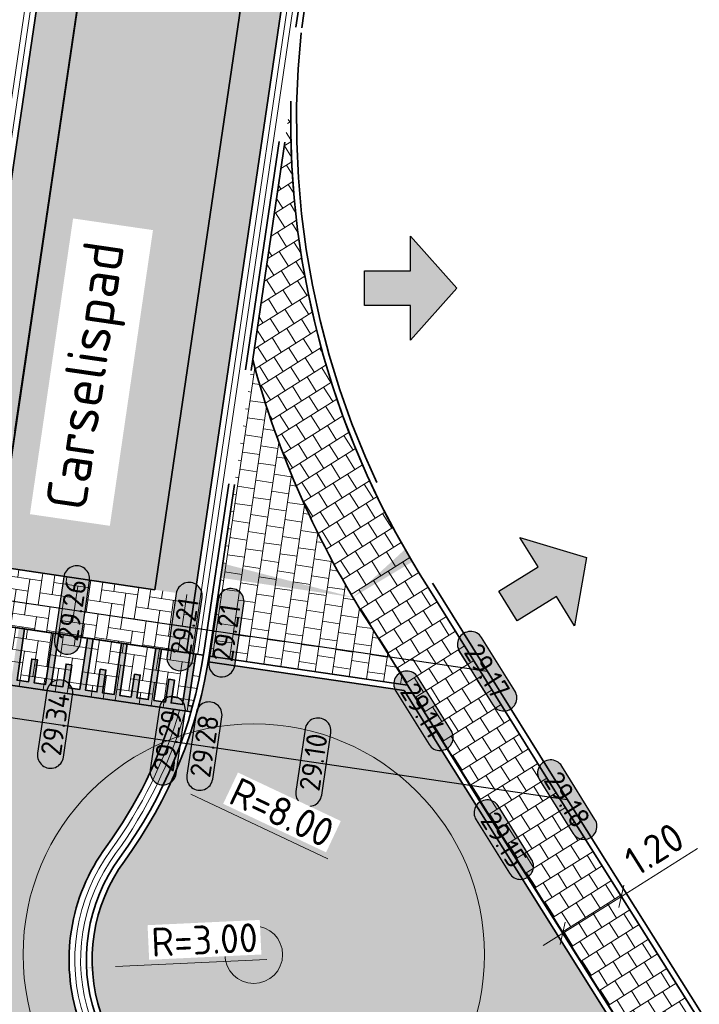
# Model space of a CAD drawing. Header units: metres. Extents: x 199937 to 201628, y 374508 to 375260.
# Tile 124 of 183: x 201260 to 201272, y 374922 to 374939. Entities that reach past the tile are written whole.
import ezdxf
from ezdxf.enums import TextEntityAlignment as Align

# ---------------------------------------------------------------- set-up
doc = ezdxf.new("R2010")
doc.units = ezdxf.units.M
doc.set_wipeout_variables(frame=1)
doc.linetypes.add('VH-OPSLUITBAND_100X200', pattern=[16, 8, -2, 4, -2])
doc.layers.add('000___INRIT-PIJL', color=252, linetype='Continuous')
for name, color, linetype, lineweight in [('B-ME-VH-KANTVERHARDING-G', 1, 'Continuous', 18), ('N-WE-GR-BEPLANTING_CULTUUR-A', 92, 'Continuous', 0), ('N-WE-OG-HOOGTELIJN-G', 7, 'Continuous', 25), ('N-WE-VH-DREMPEL-G', 30, 'Continuous', 35), ('N-WE-VH-DWARSHELLING-S', 7, 'Continuous', 25), ('N-WE-VH-GOOT-G', 170, 'Continuous', 35), ('N-WE-VH-KANTOPSLUITING_OPSLUITBAND_100X200-G', 150, 'VH-OPSLUITBAND_100X200', 35), ('N-WE-VH-KANTVERHARDING_STREKLAAG-G', 60, 'Continuous', 18), ('N-WE-VH-VERHARDING_BETONSTRAATSTEEN-G', 252, 'Continuous', 35), ('N-WE-VH-VERHARDING_TEGEL-A', 252, 'Continuous', 18), ('N-WE-VH-VERHARDING_TEGEL-G', 252, 'Continuous', 35), ('N-WE-VW-MARKERING-G', 7, 'Continuous', 35), ('N-WE-VW-MARKERING-V', 7, 'Continuous', 18), ('X-XX-AL-HOOGTELABEL-S', 7, 'Continuous', 25), ('X-XX-AL-M', 7, 'Continuous', 18), ('X-XX-AL-M-200', 7, 'Continuous', 18), ('X-XX-AL-T35', 50, 'Continuous', 35)]:
    doc.layers.add(name, color=color, linetype=linetype, lineweight=lineweight)
for name, color, linetype, lineweight, true_color in [('N-WE-GR-BOOM-S', 3, 'Continuous', 25, 0x00ff00), ('N-WE-VH-VERHARDING_BETONSTRAATSTEEN_HEIDE-A', 7, 'Continuous', 0, 0x986657), ('N-WE-VH-VERHARDING_BETONSTRAATSTEEN_ROOD-A', 7, 'Continuous', 0, 0xa92c0a)]:
    doc.layers.add(name, color=color, linetype=linetype, lineweight=lineweight, true_color=true_color)
doc.styles.add('NLCS-ISO-ANNOTATIEF-T18', font='NLCS-ISO.ttf', dxfattribs={"height": 1.8})
doc.styles.add('NLCS-ISO-ANNOTATIEF-T25', font='NLCS-ISO.ttf', dxfattribs={"height": 2.5})
doc.styles.add('NLCS-ISO-M200-T25', font='NLCS-ISO.ttf', dxfattribs={"height": 0.5})
doc.styles.add('NLCS-ISO-M200-T35', font='NLCS-ISO.ttf', dxfattribs={"height": 0.7000000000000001})
doc.dimstyles.new('NLCS-ANNOTATIEF-T25-SCHRAP_L2_H1', dxfattribs={"dimtxt": 2.5, "dimasz": 1.4, "dimexe": 2, "dimexo": 2, "dimgap": 0.7, "dimtad": 1, "dimzin": 0, "dimdsep": 46, "dimtxsty": 'NLCS-ISO-ANNOTATIEF-T25', "dimblk": 'OBLIQUE', "dimcen": 0, "dimdle": 2, "dimclrd": 256, "dimclre": 256, "dimclrt": 256, "dimadec": 1, "dimazin": 0, "dimtfac": 1, "dimtdec": 3, "dimtofl": 0, "dimtmove": 0, "dimatfit": 3, "dimldrblk": 'OBLIQUE', "dimfxl": 2, "dimfxlon": 1, "dimtfillclr": 256, "dimtolj": 1, "dimtzin": 0, "dimlwd": -1, "dimlwe": -1, "dimarcsym": 0})
doc.dimstyles.new('NLCS-M200-T25-PIJL_L2_H1', dxfattribs={"dimscale": 0.2, "dimtxt": 2.5, "dimasz": 2.5, "dimexe": 2, "dimexo": 2, "dimgap": 0.7, "dimtad": 1, "dimzin": 0, "dimdsep": 46, "dimtxsty": 'NLCS-ISO-M200-T25', "dimcen": 0, "dimdle": 2, "dimclrd": 256, "dimclre": 256, "dimclrt": 256, "dimadec": 1, "dimazin": 0, "dimtfac": 1, "dimtdec": 3, "dimtofl": 0, "dimtmove": 0, "dimatfit": 3, "dimfxl": 2, "dimfxlon": 1, "dimtfillclr": 256, "dimtolj": 1, "dimtzin": 0, "dimlwd": -1, "dimlwe": -1, "dimarcsym": 0})
pattern_1 = [(171.61320391, (201260.9057250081, 374935.7586505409), (-0.2383838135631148, -0.1771246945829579), [0.6299999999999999, -0.21]), (81.61320390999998, (201260.8444658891, 374935.3431420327), (-0.2383838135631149, -0.1771246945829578), [0.6299999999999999, -0.21])]

# ---------------------------------------------------------------- blocks, each defined once
blk = doc.blocks.new('SGR-BOOM_01-SO')
at = {"linetype": 'ByBlock', "lineweight": 18}
h = blk.add_hatch(color=0, dxfattribs=at)
h.dxf.hatch_style = 1
edge = h.paths.add_edge_path()
edge.add_arc((0, 0), 0.25, 0, 360)
at = {"color": 0, "linetype": 'ByBlock', "lineweight": 18}
for radius in [2, 0.25]:
    blk.add_circle((0, 0), radius, dxfattribs=at)
blk = doc.blocks.new('_Oblique')
at = {"color": 0, "linetype": 'ByBlock', "lineweight": -2}
blk.add_line((-0.5, -0.5), (0.5, 0.5), dxfattribs=at)
blk = doc.blocks.new('*D115')
at = {"layer": 'Defpoints', "color": 0, "transparency": 16777216}
for p in [(201270.8044889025, 374923.5195118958, 29.14134048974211), (201270.8044889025, 374923.5195118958), (201269.7891135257, 374922.8799707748, 29.15893323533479)]:
    blk.add_point(p, dxfattribs=at)
at = {"layer": 'X-XX-AL-M', "transparency": 16777216}
for p, q in [((201270.8044889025, 374923.5195118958), (201272.1244768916, 374924.350915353)), ((201269.4506550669, 374922.666790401), (201270.8044889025, 374923.5195118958)), ((201271.0118175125, 374923.1903440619), (201271.0176692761, 374923.1810534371)), ((201269.9964456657, 374922.5507973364), (201270.0022938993, 374922.5415123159))]:
    blk.add_line(p, q, dxfattribs=at)
at = {"layer": 'X-XX-AL-M', "transparency": 16777216, "xscale": 0.28, "yscale": 0.28, "zscale": 0.28}
for p, rotation in [((201270.8044889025, 374923.5195118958), 32.20505523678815), ((201269.7891135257, 374922.8799707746), 212.2050552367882)]:
    blk.add_blockref('_Oblique', p, dxfattribs=dict(at, rotation=rotation))
at = {"layer": 'X-XX-AL-M', "transparency": 16777216, "insert": (201271.3750924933, 374924.3398237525), "char_height": 0.5, "attachment_point": 5, "rotation": 32.20505523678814, "style": 'NLCS-ISO-ANNOTATIEF-T25', "bg_fill": 3, "box_fill_scale": 1.1, "bg_fill_color": 256, "bg_fill_true_color": 13158600, "bg_fill_transparency": 0}
blk.add_mtext('\\A1;1.20', dxfattribs=at)
blk = doc.blocks.new('inrit')
h = blk.add_hatch(color=256)
h.dxf.hatch_style = 1
h.paths.add_polyline_path([(0.3000000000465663, 1), (-0.300000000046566, 1), (-0.3000000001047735, 1.799999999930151), (-0.900000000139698, 1.799999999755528), (-2.328301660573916e-10, 2.599999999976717), (0.9000000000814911, 1.799999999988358), (0.2999999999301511, 1.799999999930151)])
at = {"color": 3, "flags": 128}
blk.add_lwpolyline([(0.3000000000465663, 1), (-0.300000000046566, 1), (-0.3000000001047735, 1.799999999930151), (-0.900000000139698, 1.799999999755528), (-2.328301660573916e-10, 2.599999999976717), (0.9000000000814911, 1.799999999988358), (0.2999999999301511, 1.799999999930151), (0.3000000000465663, 1)], dxfattribs=at)
blk = doc.blocks.new('*U283')
h = blk.add_hatch(color=253)
h.dxf.hatch_style = 1
edge = h.paths.add_edge_path()
edge.add_line((2.726055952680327, 1.132202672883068), (-2.726055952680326, 1.132202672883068))
edge.add_arc((-2.726055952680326, 0), 1.132202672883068, 90, 270)
edge.add_line((-2.726055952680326, -1.132202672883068), (2.726055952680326, -1.132202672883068))
edge.add_arc((2.726055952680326, 3.697785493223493e-32), 1.132202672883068, 270, 450)
blk.add_lwpolyline([(2.726055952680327, 1.132202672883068), (-2.726055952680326, 1.132202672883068, 0.9999999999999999), (-2.726055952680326, -1.132202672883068), (2.726055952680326, -1.132202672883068, 0.9999999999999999)], format="xyb", close=True)
at = {"style": 'NLCS-ISO-ANNOTATIEF-T18'}
blk.add_attdef('HGT', text='', height=1.8, dxfattribs=at).set_placement((-0.002853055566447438, -0.0004570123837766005), align=Align.MIDDLE_CENTER)
blk = doc.blocks.new('*U414')
blk.add_solid([(0, 0), (2.100000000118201, 0.25), (4.200000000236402, 0)])
blk = doc.blocks.new('*U415')
blk.add_solid([(0, 0), (0, -0.25), (4.200000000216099, 0)])
blk = doc.blocks.new('*U416')
blk.add_solid([(0, 0), (0, 0.25), (2.317293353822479, 0)])
blk = doc.blocks.new('*U417')
blk.add_solid([(3, 0), (3, 0.25), (1.800000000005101, 0)])
blk = doc.blocks.new('*D533')
at = {"layer": 'Defpoints', "color": 0, "transparency": 16777216}
blk.add_point((201261.5321179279, 374922.2795339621), dxfattribs=at)
at = {"layer": 'X-XX-AL-M-200', "transparency": 16777216}
blk.add_line((201264.658697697, 374922.4258177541), (201262.0315715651, 374922.30290198), dxfattribs=at)
blk.add_solid([(201262.0276768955, 374922.3861442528), (201262.0354662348, 374922.2196597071), (201261.5321179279, 374922.2795339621)], dxfattribs=at)
at = {"layer": 'X-XX-AL-M-200', "transparency": 16777216, "insert": (201263.5766343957, 374922.765617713), "char_height": 0.5, "attachment_point": 5, "rotation": 2.6787533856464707, "style": 'NLCS-ISO-M200-T25', "bg_fill": 3, "box_fill_scale": 1.1, "bg_fill_color": 256, "bg_fill_true_color": 13158600, "bg_fill_transparency": 0}
blk.add_mtext('\\A1;R=3.00', dxfattribs=at)
at = {"layer": 'Defpoints', "color": 0, "transparency": 16777216}
blk.add_point((201264.5288397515, 374922.4197420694), dxfattribs=at)
blk = doc.blocks.new('*D534')
at = {"layer": 'Defpoints', "color": 0, "transparency": 16777216}
for p in [(201255.651380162, 374928.915179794), (201262.8869849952, 374925.502552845)]:
    blk.add_point(p, dxfattribs=at)
at = {"layer": 'X-XX-AL-M-200', "transparency": 16777216}
blk.add_line((201265.7179153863, 374924.1673625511), (201263.3392102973, 374925.2892636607), dxfattribs=at)
blk.add_solid([(201263.3747584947, 374925.3646345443), (201263.3036621, 374925.213892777), (201262.8869849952, 374925.502552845)], dxfattribs=at)
at = {"layer": 'X-XX-AL-M-200', "transparency": 16777216, "insert": (201264.9210410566, 374924.9744042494), "char_height": 0.5, "attachment_point": 5, "rotation": 334.7493900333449, "style": 'NLCS-ISO-M200-T25', "bg_fill": 3, "box_fill_scale": 1.1, "bg_fill_color": 256, "bg_fill_true_color": 13158600, "bg_fill_transparency": 0}
blk.add_mtext('\\A1;R=8.00', dxfattribs=at)

msp = doc.modelspace()

# ---------------------------------------------------------------- hatches: boundary and pattern name
at = {"layer": 'N-WE-GR-BEPLANTING_CULTUUR-A'}
h = msp.add_hatch(dxfattribs=at)
h.set_pattern_fill('AGR-BEPLANTING_SOORT_01-SO', color=256, scale=0.2, pattern_type=2)
h.set_pattern_definition([(59.99999999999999, (0, 0), (-0.1154700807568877, 0.1999999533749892), [0.0577352, -0.1732052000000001]), (120, (0, 0), (-0.2309400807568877, -4.662501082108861e-08), [0.0577352, -0.1732052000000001]), (270, (0, 0), (0.11547, -0.2000000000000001), [0.05, -0.35])])
edge = h.paths.add_edge_path()
edge.add_line((201267.038998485, 374927.085531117), (201263.6415491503, 374927.5858192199))
edge.add_arc((201255.651380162, 374928.9151797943), 8.099999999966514, 323.8079041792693, 350.5539646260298, ccw=False)
edge.add_arc((201264.5288397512, 374922.4197420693), 2.899999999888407, 143.807904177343, 253.4236169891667)
edge.add_line((201263.7014890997, 374919.6402653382), (201273.5565274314, 374916.7067734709))
edge.add_line((201273.5565274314, 374916.7067734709), (201267.038998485, 374927.085531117))
at = {"layer": 'N-WE-VH-VERHARDING_BETONSTRAATSTEEN_HEIDE-A', "true_color": 0x986657}
h = msp.add_hatch(dxfattribs=at)
h.set_pattern_fill('AVH-HEI_BSS_KEIFRMT_KEPER-SO', color=25, scale=2, angle=171.61320391, pattern_type=2)
h.set_pattern_definition(pattern_1)
edge = h.paths.add_edge_path()
edge.add_line((201261.5832769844, 374940.3543518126), (201264.8984618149, 374962.8405959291))
edge.add_arc((201233.2737489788, 374966.7698571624), 31.86787655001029, 352.917493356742, 365.2820848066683)
edge.add_line((201265.0062996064, 374969.7035896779), (201264.6519668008, 374972.7267834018))
edge.add_arc((201297.0322288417, 374977.2182758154), 32.69028714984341, 171.8596574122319, 187.8971524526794, ccw=False)
edge.add_line((201264.671322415, 374981.8471643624), (201266.0522237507, 374991.402735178))
edge.add_line((201266.0522237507, 374991.402735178), (201265.3594205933, 374991.5028540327))
edge.add_line((201265.3594205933, 374991.5028540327), (201263.9784473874, 374981.946785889))
edge.add_arc((201297.0322288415, 374977.2182758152), 33.3902871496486, 171.8587859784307, 187.8843771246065)
edge.add_line((201263.9575832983, 374972.6379812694), (201264.3100554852, 374969.6306624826))
edge.add_arc((201233.2737489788, 374966.7698571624), 31.16787655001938, -7.067940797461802, 5.266419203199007, ccw=False)
edge.add_line((201264.2047790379, 374962.9347680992), (201260.8918925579, 374940.4641132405))
edge.add_line((201260.8918925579, 374940.4641132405), (201259.2525504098, 374929.3447791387))
edge.add_line((201259.2525504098, 374929.3447791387), (201259.9450645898, 374929.2426806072))
edge.add_line((201259.9450645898, 374929.2426806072), (201261.5832769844, 374940.3543518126))
h = msp.add_hatch(dxfattribs=at)
h.set_pattern_fill('AVH-HEI_BSS_KEIFRMT_KEPER-SO', color=25, scale=2, angle=171.61320391, pattern_type=2)
h.set_pattern_definition(pattern_1)
edge = h.paths.add_edge_path()
edge.add_arc((201233.2737489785, 374966.7698571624), 35.36787655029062, 352.8512736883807, 365.3533041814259)
edge.add_line((201268.4873625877, 374970.0695705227), (201268.1237394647, 374973.1720299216))
edge.add_arc((201297.0322288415, 374977.2182758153), 29.19028714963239, 171.864474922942, 187.9677780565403, ccw=False)
edge.add_line((201268.1357096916, 374981.3491407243), (201269.5162395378, 374990.9021409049))
edge.add_line((201269.5162395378, 374990.9021409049), (201268.8234363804, 374991.0022597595))
edge.add_line((201268.8234363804, 374991.0022597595), (201267.4428305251, 374981.4487336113))
edge.add_arc((201297.0322288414, 374977.2182758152), 29.89028714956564, 171.8634440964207, 187.9526659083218)
edge.add_line((201267.429405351, 374973.0828064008), (201267.7911699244, 374969.9962042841))
edge.add_arc((201233.2737489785, 374966.7698571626), 34.66787655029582, -7.1362889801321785, 5.339927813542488, ccw=False)
edge.add_line((201267.6730692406, 374962.4630683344), (201262.7151213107, 374928.8342864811))
edge.add_line((201262.7151213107, 374928.8342864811), (201263.4076354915, 374928.7321879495))
edge.add_line((201263.4076354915, 374928.7321879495), (201268.3666920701, 374962.3684895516))
h = msp.add_hatch(dxfattribs=at)
h.set_pattern_fill('AVH-HEI_BSS_KEIFRMT_KEPER-SO', color=25, scale=2, angle=171.61320391, pattern_type=2)
h.set_pattern_definition(pattern_1)
h.paths.add_polyline_path([(201263.407635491, 374928.7321879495), (201259.2525504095, 374929.3447791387), (201259.1066953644, 374928.3554731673), (201263.2617804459, 374927.7428819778)])
at = {"layer": 'N-WE-VH-VERHARDING_BETONSTRAATSTEEN_ROOD-A'}
h = msp.add_hatch(dxfattribs=at)
h.set_pattern_fill('AVH-ROO_BSS_KEIFRMT_KEPER-SO', color=36, scale=2, angle=126.61320391, pattern_type=2)
h.set_pattern_definition([(126.61320391, (0, 0), (-0.2938088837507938, 0.04331673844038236), [0.6299999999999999, -0.21]), (36.61320391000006, (-0.3371256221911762, -0.2504921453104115), (-0.2938088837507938, 0.04331673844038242), [0.6299999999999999, -0.21])])
edge = h.paths.add_edge_path()
edge.add_arc((201233.2737489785, 374966.7698571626), 34.66787655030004, 352.8637110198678, 365.3399278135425)
edge.add_line((201267.7911699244, 374969.9962042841), (201267.429405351, 374973.0828064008))
edge.add_arc((201297.0322288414, 374977.2182758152), 29.89028714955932, 171.8634440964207, 187.9526659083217, ccw=False)
edge.add_line((201267.4428305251, 374981.4487336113), (201268.8234363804, 374991.0022597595))
edge.add_line((201268.8234363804, 374991.0022597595), (201266.0522237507, 374991.402735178))
edge.add_line((201266.0522237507, 374991.402735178), (201264.671322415, 374981.8471643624))
edge.add_arc((201297.0322288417, 374977.2182758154), 32.69028714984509, 171.8596574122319, 187.8971524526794)
edge.add_line((201264.6519668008, 374972.7267834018), (201265.0062996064, 374969.7035896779))
edge.add_arc((201233.2737489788, 374966.7698571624), 31.86787655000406, -7.082506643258, 5.282084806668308, ccw=False)
edge.add_line((201264.8984618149, 374962.8405959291), (201261.5832769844, 374940.3543518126))
edge.add_line((201261.5832769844, 374940.3543518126), (201259.9450645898, 374929.2426806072))
edge.add_line((201259.9450645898, 374929.2426806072), (201262.7151213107, 374928.834286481))
edge.add_line((201262.7151213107, 374928.834286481), (201267.6730692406, 374962.4630683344))
h = msp.add_hatch(dxfattribs=at)
h.set_pattern_fill('AVH-ROO_BSS_KEIFRMT_KEPER-SO', color=36, scale=2, angle=171.67, pattern_type=2)
h.set_pattern_definition([(171.67, (201109.114271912, 374903.0265801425), (-0.2382081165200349, -0.1773609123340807), [0.63, -0.21]), (81.66999999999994, (201109.0534247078, 374902.6110111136), (-0.238208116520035, -0.1773609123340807), [0.6299999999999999, -0.21])])
edge = h.paths.add_edge_path()
edge.add_arc((201255.8419856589, 374928.8367948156), 2.99999999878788, 332.1419832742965, 351.613339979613)
edge.add_line((201258.8099046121, 374928.3992367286), (201263.558450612, 374927.6993521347))
edge.add_arc((201255.6513801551, 374928.9151797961), 8.000000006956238, 344.0732082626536, 351.2584014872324, ccw=False)
edge.add_line((201263.3442849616, 374926.7199085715), (201258.4943104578, 374927.4349484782))
h = msp.add_hatch(dxfattribs=at)
h.set_pattern_fill('AVH-ROO_BSS_KEIFRMT_KEPER-SO', color=36, scale=2, angle=29.03117997, pattern_type=2)
h.set_pattern_definition([(29.03117997, (0, 0), (0.08170474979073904, 0.2855246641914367), [0.63, -0.21]), (299.03117997, (-0.2038199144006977, 0.3672294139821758), (0.08170474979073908, 0.2855246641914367), [0.63, -0.21])])
edge = h.paths.add_edge_path()
edge.add_line((201263.0447961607, 374926.7640627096), (201258.8073366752, 374927.3887984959))
edge.add_arc((201255.8419856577, 374928.836794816), 3.29999999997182, 211.7040694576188, 333.9735025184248, ccw=False)
edge.add_line((201253.0344321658, 374927.1025389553), (201252.3157756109, 374928.2659582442))
edge.add_line((201252.3157756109, 374928.2659582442), (201248.7425257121, 374926.0587235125))
edge.add_line((201248.7425257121, 374926.0587235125), (201252.185842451, 374920.4844042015))
edge.add_arc((201251.0798365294, 374919.8012124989), 1.300000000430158, -58.65788527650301, 31.704069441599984, ccw=False)
edge.add_line((201251.756027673, 374918.6909127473), (201254.351608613, 374914.4289922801))
edge.add_line((201254.351608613, 374914.4289922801), (201254.3700697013, 374914.440235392))
edge.add_arc((201257.6469960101, 374909.0595519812), 6.300000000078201, 74.03117997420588, 121.3421147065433, ccw=False)
edge.add_line((201259.3802154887, 374915.1164447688), (201272.7674762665, 374911.2855925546))
edge.add_arc((201271.0342567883, 374905.2286997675), 6.29999999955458, 31.49787584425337, 74.03117997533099, ccw=False)
edge.add_line((201276.406011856, 374908.5202415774), (201279.4654290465, 374903.5273109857))
edge.add_line((201279.4654290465, 374903.5273109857), (201281.4909110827, 374904.7684246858))
edge.add_arc((201283.4520280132, 374905.9700986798), 2.300000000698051, 121.5259274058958, 211.4978758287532, ccw=False)
edge.add_line((201282.2493940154, 374907.9306270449), (201287.1789282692, 374910.9545187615))
edge.add_line((201287.1789282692, 374910.9545187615), (201284.5796624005, 374915.1918299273))
edge.add_arc((201281.2854910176, 374920.56197284), 6.300000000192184, 253.4236169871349, 301.52592738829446, ccw=False)
edge.add_line((201279.4881430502, 374914.5237992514), (201263.5873717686, 374919.2568892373))
edge.add_arc((201264.5288397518, 374922.4197420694), 3.300000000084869, 143.5464036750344, 253.4236169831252, ccw=False)
edge.add_arc((201255.6505560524, 374928.9154058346), 7.700848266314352, 323.9222265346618, 343.7777241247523)
at = {"layer": 'N-WE-VH-VERHARDING_TEGEL-A'}
h = msp.add_hatch(dxfattribs=at)
h.set_pattern_fill('AVH-TEGEL_300X300_HALFST-SO', color=256, scale=5, angle=122.15, pattern_type=2)
h.set_pattern_definition([(122.15, (0, 0), (-0.2866399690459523, 0.174176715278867), [0.3, -0.3]), (212.15, (0, 0), (0.1596412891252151, -0.2539973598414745), [])])
edge = h.paths.add_edge_path()
edge.add_line((201265.0756385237, 374937.3034743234), (201264.4143741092, 374932.8182483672))
edge.add_arc((201279.9872497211, 374936.9647556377), 16.11545771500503, 194.9099138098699, 212.8835062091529)
edge.add_line((201266.4538719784, 374928.2151462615), (201268.4483124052, 374925.0088385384))
edge.add_line((201268.4483124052, 374925.0088385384), (201273.39041507, 374917.1619752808))
edge.add_line((201273.39041507, 374917.1619752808), (201273.70175652, 374916.6635439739))
edge.add_line((201273.70175652, 374916.6635439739), (201274.038954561, 374916.5631721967))
edge.add_line((201274.038954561, 374916.5631721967), (201274.4069956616, 374917.799602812))
edge.add_line((201274.4069956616, 374917.799602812), (201269.465493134, 374925.6455131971))
edge.add_line((201269.465493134, 374925.6455131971), (201267.4671842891, 374928.858039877))
edge.add_arc((201279.9872497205, 374936.9647556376), 14.91545771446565, 178.6987446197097, 212.9229711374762, ccw=False)
h = msp.add_hatch(dxfattribs=at)
h.set_pattern_fill('AVH-TEGEL_300X300_HALFST-SO', color=256, scale=5, angle=171.61320391, pattern_type=2)
h.set_pattern_definition([(171.61320391, (0, 0), (-0.3186700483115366, -0.1046393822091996), [0.3, -0.3]), (261.61320391, (0, 0), (0.2967917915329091, -0.04375651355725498), [])])
edge = h.paths.add_edge_path()
edge.add_arc((201279.9872497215, 374936.964755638), 16.11545771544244, 194.9099138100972, 212.8835062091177, ccw=False)
edge.add_line((201264.4143741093, 374932.8182483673), (201263.6573529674, 374927.6845704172))
edge.add_line((201263.6573529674, 374927.6845704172), (201267.0997654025, 374927.1767933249))
edge.add_line((201267.0997654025, 374927.1767933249), (201266.4538719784, 374928.2151462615))
at = {"layer": 'N-WE-VW-MARKERING-V'}
h = msp.add_hatch(color=256, dxfattribs=at)
h.dxf.hatch_style = 1
edge = h.paths.add_edge_path()
edge.add_arc((201255.8419857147, 374928.8367947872), 2.999999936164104, 332.1419832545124, 334.1568324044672)
edge.add_line((201258.5419574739, 374927.5290669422), (201258.7441530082, 374927.4992047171))
edge.add_line((201258.7441530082, 374927.4992047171), (201258.8024785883, 374927.8949295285))
edge.add_line((201258.8024785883, 374927.8949295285), (201258.9014097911, 374927.8803481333))
edge.add_line((201258.9014097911, 374927.8803481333), (201258.8430842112, 374927.4846233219))
edge.add_line((201258.8430842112, 374927.4846233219), (201259.0409466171, 374927.4554605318))
edge.add_line((201259.0409466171, 374927.4554605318), (201259.1721791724, 374928.3458413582))
edge.add_line((201259.1721791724, 374928.3458413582), (201259.2711103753, 374928.3312599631))
edge.add_line((201259.2711103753, 374928.3312599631), (201259.13987782, 374927.4408791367))
edge.add_line((201259.13987782, 374927.4408791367), (201259.337740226, 374927.4117163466))
edge.add_line((201259.337740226, 374927.4117163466), (201259.396065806, 374927.8074411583))
edge.add_line((201259.396065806, 374927.8074411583), (201259.494997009, 374927.7928597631))
edge.add_line((201259.494997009, 374927.7928597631), (201259.4366714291, 374927.3971349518))
edge.add_line((201259.4366714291, 374927.3971349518), (201259.6345338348, 374927.3679721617))
edge.add_line((201259.6345338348, 374927.3679721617), (201259.7657663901, 374928.2583529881))
edge.add_line((201259.7657663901, 374928.2583529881), (201259.8646975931, 374928.2437715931))
edge.add_line((201259.8646975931, 374928.2437715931), (201259.7334650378, 374927.3533907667))
edge.add_line((201259.7334650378, 374927.3533907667), (201259.9313274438, 374927.324227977))
edge.add_line((201259.9313274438, 374927.324227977), (201259.9896530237, 374927.7199527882))
edge.add_line((201259.9896530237, 374927.7199527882), (201260.0885842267, 374927.7053713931))
edge.add_line((201260.0885842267, 374927.7053713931), (201260.0302586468, 374927.3096465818))
edge.add_line((201260.0302586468, 374927.3096465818), (201260.2281210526, 374927.2804837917))
edge.add_line((201260.2281210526, 374927.2804837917), (201260.3593536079, 374928.1708646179))
edge.add_line((201260.3593536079, 374928.1708646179), (201260.4582848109, 374928.1562832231))
edge.add_line((201260.4582848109, 374928.1562832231), (201260.3270522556, 374927.2659023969))
edge.add_line((201260.3270522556, 374927.2659023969), (201260.5249146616, 374927.2367396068))
edge.add_line((201260.5249146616, 374927.2367396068), (201260.5832402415, 374927.6324644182))
edge.add_line((201260.5832402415, 374927.6324644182), (201260.6821714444, 374927.6178830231))
edge.add_line((201260.6821714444, 374927.6178830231), (201260.6238458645, 374927.2221582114))
edge.add_line((201260.6238458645, 374927.2221582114), (201260.8217082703, 374927.1929954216))
edge.add_line((201260.8217082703, 374927.1929954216), (201260.9529408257, 374928.0833762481))
edge.add_line((201260.9529408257, 374928.0833762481), (201261.0518720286, 374928.0687948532))
edge.add_line((201261.0518720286, 374928.0687948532), (201260.9206394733, 374927.1784140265))
edge.add_line((201260.9206394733, 374927.1784140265), (201261.1185018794, 374927.1492512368))
edge.add_line((201261.1185018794, 374927.1492512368), (201261.1768274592, 374927.5449760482))
edge.add_line((201261.1768274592, 374927.5449760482), (201261.2757586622, 374927.5303946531))
edge.add_line((201261.2757586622, 374927.5303946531), (201261.2174330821, 374927.1346698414))
edge.add_line((201261.2174330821, 374927.1346698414), (201261.4152954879, 374927.1055070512))
edge.add_line((201261.4152954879, 374927.1055070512), (201261.5465280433, 374927.9958878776))
edge.add_line((201261.5465280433, 374927.9958878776), (201261.6454592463, 374927.9813064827))
edge.add_line((201261.6454592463, 374927.9813064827), (201261.5142266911, 374927.0909256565))
edge.add_line((201261.5142266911, 374927.0909256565), (201261.712089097, 374927.0617628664))
edge.add_line((201261.712089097, 374927.0617628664), (201261.770414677, 374927.457487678))
edge.add_line((201261.770414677, 374927.457487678), (201261.8693458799, 374927.442906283))
edge.add_line((201261.8693458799, 374927.442906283), (201261.8110202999, 374927.0471814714))
edge.add_line((201261.8110202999, 374927.0471814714), (201262.0088827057, 374927.0180186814))
edge.add_line((201262.0088827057, 374927.0180186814), (201262.1401152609, 374927.9083995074))
edge.add_line((201262.1401152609, 374927.9083995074), (201262.2390464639, 374927.8938181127))
edge.add_line((201262.2390464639, 374927.8938181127), (201262.1078139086, 374927.0034372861))
edge.add_line((201262.1078139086, 374927.0034372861), (201262.3056763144, 374926.9742744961))
edge.add_line((201262.3056763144, 374926.9742744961), (201262.3640018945, 374927.3699993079))
edge.add_line((201262.3640018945, 374927.3699993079), (201262.4629330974, 374927.3554179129))
edge.add_line((201262.4629330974, 374927.3554179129), (201262.4046075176, 374926.9596931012))
edge.add_line((201262.4046075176, 374926.9596931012), (201262.6024699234, 374926.9305303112))
edge.add_line((201262.6024699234, 374926.9305303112), (201262.7337024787, 374927.8209111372))
edge.add_line((201262.7337024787, 374927.8209111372), (201262.8326336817, 374927.8063297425))
edge.add_line((201262.8326336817, 374927.8063297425), (201262.7014011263, 374926.9159489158))
edge.add_line((201262.7014011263, 374926.9159489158), (201262.8992635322, 374926.8867861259))
edge.add_line((201262.8992635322, 374926.8867861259), (201262.9575891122, 374927.2825109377))
edge.add_line((201262.9575891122, 374927.2825109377), (201263.0565203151, 374927.2679295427))
edge.add_line((201263.0565203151, 374927.2679295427), (201262.998194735, 374926.8722047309))
edge.add_line((201262.998194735, 374926.8722047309), (201263.1960571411, 374926.8430419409))
edge.add_line((201263.1960571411, 374926.8430419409), (201263.3272896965, 374927.733422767))
edge.add_line((201263.3272896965, 374927.733422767), (201263.4262208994, 374927.7188413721))
edge.add_line((201263.4262208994, 374927.7188413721), (201263.294988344, 374926.8284605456))
edge.add_line((201263.294988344, 374926.8284605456), (201263.3713855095, 374926.8172004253))
edge.add_arc((201255.651379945, 374928.9151798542), 8.000000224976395, 344.07320827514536, 344.7965419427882, ccw=False)
edge.add_line((201263.3442849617, 374926.7199085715), (201258.4943104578, 374927.4349484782))

# ---------------------------------------------------------------- linework, layer by layer
at = {"layer": 'B-ME-VH-KANTVERHARDING-G', "color": 1, "linetype": 'Continuous', "lineweight": -3}
msp.add_polyline3d([(201267.4671842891, 374928.858039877, 29.15893323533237), (201269.4654931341, 374925.6455131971, 29.14599712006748), (201274.4069956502, 374917.7996028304, 29.128812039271), (201274.8924643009, 374917.0224086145, 29.07849651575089)], dxfattribs=at)
msp.add_polyline3d([(201267.4671842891, 374928.858039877, 29.15893323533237), (201269.4654931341, 374925.6455131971, 29.14599712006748), (201274.4069956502, 374917.7996028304, 29.128812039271), (201274.8924643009, 374917.0224086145, 29.07849651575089)], dxfattribs=at)
at = {"layer": 'N-WE-OG-HOOGTELIJN-G'}
for points in [[(201258.7262463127, 374928.8602173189), (201268.4779015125, 374927.4225143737)], [(201257.9771395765, 374926.949040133), (201269.8666959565, 374925.1961428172)]]:
    msp.add_lwpolyline(points, dxfattribs=at)
at = {"layer": 'N-WE-VH-DREMPEL-G'}
for points in [[(201258.809903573, 374928.3992296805), (201263.5584192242, 374927.6991480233)], [(201258.4943104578, 374927.4349484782), (201263.3442849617, 374926.7199085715)]]:
    msp.add_lwpolyline(points, dxfattribs=at)
at = {"layer": 'N-WE-VH-GOOT-G'}
for points in [[(201402.9813374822, 375039.4758119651), (201398.9741532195, 375037.5360470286, 0.06615743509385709), (201377.5501945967, 375023.5459391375), (201374.0935226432, 375020.5167699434, -0.02259820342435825), (201365.7997500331, 375013.6567616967, -0.006906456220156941), (201364.6920496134, 375012.8456152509, -0.07341815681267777), (201338.4187709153, 374999.4442011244, -0.02281203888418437), (201328.2295630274, 374996.5097591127, -0.04831573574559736), (201310.1379914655, 374993.9372044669, -0.04695589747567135), (201295.9354628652, 374994.3689608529), (201273.762797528, 374997.3958699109, 0.4119184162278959), (201270.0503649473, 374994.5981856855), (201268.1357096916, 374981.3491407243, 0.07037977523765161), (201268.1237394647, 374973.1720299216), (201268.4873625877, 374970.0695705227, -0.05460457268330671), (201268.3666920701, 374962.3684895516), (201263.2690361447, 374927.792095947, -0.001614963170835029), (201263.2616208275, 374927.7429055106, -0.001614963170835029)], [(201262.3185787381, 374999.1970733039), (201262.6800545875, 374999.0248083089, -0.3285049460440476), (201265.6454744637, 374993.4822916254), (201263.9784473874, 374981.946785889, 0.07003902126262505), (201263.9575832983, 374972.6379812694), (201264.3100554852, 374969.6306624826, -0.05387081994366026), (201264.2047790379, 374962.9347680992), (201259.1066953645, 374928.355473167)], [(201263.0447961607, 374926.7640627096, -0.08685336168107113), (201261.8745232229, 374924.3805081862, 0.5198862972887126), (201263.5873717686, 374919.2568892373), (201279.4881430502, 374914.5237992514, 0.2130231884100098), (201284.5796624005, 374915.1918299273)]]:
    msp.add_lwpolyline(points, format="xyb", dxfattribs=at)
at = {"layer": 'N-WE-VH-KANTVERHARDING_STREKLAAG-G'}
for points in [[(201403.0249082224, 375039.3858031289), (201399.0175233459, 375037.4459410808, 0.066156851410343), (201377.6157641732, 375023.4704352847), (201374.1600564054, 375020.4421110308, -0.02259645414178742), (201365.8599398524, 375013.5769044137, -0.00690645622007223), (201364.7500106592, 375012.7641258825, -0.0734181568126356), (201338.4507116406, 374999.3494393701, -0.02281171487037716), (201328.2529735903, 374996.4125378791, -0.04831286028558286), (201310.1433962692, 374993.837346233, -0.0469546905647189), (201295.922503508, 374994.2698024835), (201273.7492714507, 374997.2967889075, 0.4119184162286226), (201270.1493368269, 374994.583882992), (201268.2346925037, 374981.3349136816, 0.07038877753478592), (201268.2229291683, 374973.1847836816), (201268.5868179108, 374970.0800579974, -0.05462043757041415), (201268.4657801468, 374962.3549721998), (201263.3679667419, 374927.7775104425, -0.001594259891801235), (201263.3605534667, 374927.728319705, -0.001594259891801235)], [(201403.0684789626, 375039.2957942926), (201399.0608933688, 375037.355835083, 0.06615626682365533), (201377.6813335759, 375023.3949312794), (201374.2265899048, 375020.3674518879, -0.02259470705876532), (201365.9201296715, 375013.4970471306, -0.006906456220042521), (201364.8079717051, 375012.6826365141, -0.07341815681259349), (201338.4826523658, 374999.2546776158, -0.02281139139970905), (201328.2763841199, 374996.3153166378, -0.04830999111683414), (201310.1488009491, 374993.7374880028, -0.04695348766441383), (201295.9095437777, 374994.1706441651), (201273.7357453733, 374997.1977079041, 0.4119184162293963), (201270.2483087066, 374994.5695802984), (201268.3336753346, 374981.3206867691, 0.0703978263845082), (201268.3221186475, 374973.1975393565), (201268.6862730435, 374970.090547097, -0.05463623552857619), (201268.5648680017, 374962.341453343), (201263.4668973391, 374927.7629249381, -0.001574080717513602), (201263.4594860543, 374927.7137339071, -0.001574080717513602)], [(201262.2755581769, 374999.1068002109), (201262.6370340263, 374998.9345352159, -0.3285049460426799), (201265.546502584, 374993.4965943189), (201263.8794653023, 374981.9610179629, 0.07003169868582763), (201263.8583849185, 374972.6253015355), (201264.2105911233, 374969.6202521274, -0.05385155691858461), (201264.1056804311, 374962.9482140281), (201259.0077647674, 374928.3700586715)], [(201262.2325376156, 374999.0165271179), (201262.5940134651, 374998.8442621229, -0.3285049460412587), (201265.4475307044, 374993.5108970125), (201263.7804832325, 374981.9752501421, 0.07002440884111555), (201263.7591863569, 374972.6126233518), (201264.111126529, 374969.6098437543, -0.05383220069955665), (201264.0065815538, 374962.9616581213), (201258.9088341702, 374928.3846441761)]]:
    msp.add_lwpolyline(points, format="xyb", dxfattribs=at)
at = {"layer": 'N-WE-VH-VERHARDING_BETONSTRAATSTEEN-G'}
for points in [[(201266.0522237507, 374991.402735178), (201264.671322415, 374981.8471643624, 0.0700912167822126), (201264.6519668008, 374972.7267834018), (201265.0062996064, 374969.7035896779, -0.05400311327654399), (201264.8984618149, 374962.8405959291), (201259.7992095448, 374928.2533746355, -0.6996168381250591), (201252.438890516, 374926.7346665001), (201241.7642407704, 374944.0156518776, -0.2159297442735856), (201241.0267782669, 374949.7450764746, 0.0271380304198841), (201242.0663225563, 374953.9375040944, 0.003406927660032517), (201243.5676237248, 374961.3406986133, 0.002220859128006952), (201245.1541363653, 374969.8120006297), (201246.0439856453, 374975.3561799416, 0.4001280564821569), (201233.1512978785, 374994.1171383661)], [(201268.8234363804, 374991.0022597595), (201267.4428305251, 374981.4487336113, 0.07031802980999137), (201267.429405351, 374973.0828064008), (201267.7911699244, 374969.9962042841, -0.05449160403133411), (201267.6730692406, 374962.4630683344), (201262.7151213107, 374928.8342864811)], [(201268.8234363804, 374991.0022597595), (201267.4428305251, 374981.4487336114, 0.07031802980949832), (201267.429405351, 374973.0828064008), (201267.7911699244, 374969.996204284, -0.05449160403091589), (201267.6730692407, 374962.4630683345), (201262.715121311, 374928.834286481)], [(201265.9127069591, 374990.4373058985), (201264.671322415, 374981.8471643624, 0.0700912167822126), (201264.6519668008, 374972.7267834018), (201265.0062996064, 374969.7035896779, -0.05400311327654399), (201264.8984618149, 374962.8405959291), (201261.5832769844, 374940.3543518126), (201259.9450645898, 374929.2426806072)], [(201265.9127069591, 374990.4373058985), (201264.671322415, 374981.8471643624, 0.07009121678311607), (201264.6519668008, 374972.7267834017), (201265.0062996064, 374969.7035896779, -0.05400311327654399), (201264.8984618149, 374962.8405959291), (201260.2903360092, 374931.5845884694)]]:
    msp.add_lwpolyline(points, format="xyb", dxfattribs=at)
for points in [[(201259.9450645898, 374929.2426806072), (201262.7151213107, 374928.8342864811)], [(201259.1066953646, 374928.3554731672), (201263.2616208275, 374927.7429055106)]]:
    msp.add_lwpolyline(points, dxfattribs=at)
at = {"layer": 'N-WE-VH-VERHARDING_TEGEL-G'}
for points in [[(201274.8924643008, 374917.0224086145), (201274.4069956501, 374917.7996028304), (201269.465493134, 374925.6455131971), (201267.4671842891, 374928.858039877, -0.1504513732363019), (201265.0756385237, 374937.3034743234, -0.1504513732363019)], [(201273.70175652, 374916.6635439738), (201273.39041507, 374917.1619752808), (201268.4483124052, 374925.0088385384), (201266.4538719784, 374928.2151462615, -0.07858576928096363), (201264.4143741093, 374932.8182483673)]]:
    msp.add_lwpolyline(points, format="xyb", dxfattribs=at)
msp.add_lwpolyline([(201267.0991710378, 374927.1777488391), (201263.6573529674, 374927.6845704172)], dxfattribs=at)
at = {"layer": 'N-WE-VW-MARKERING-G'}
for points in [[(201260.3593536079, 374928.1708646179), (201260.4582848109, 374928.1562832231), (201260.3270522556, 374927.2659023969), (201260.5249146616, 374927.2367396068), (201260.5832402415, 374927.6324644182), (201260.6821714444, 374927.6178830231), (201260.6238458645, 374927.2221582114), (201260.8217082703, 374927.1929954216), (201260.9529408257, 374928.0833762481), (201261.0518720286, 374928.0687948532), (201260.9206394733, 374927.1784140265), (201261.1185018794, 374927.1492512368), (201261.1768274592, 374927.5449760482), (201261.2757586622, 374927.5303946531), (201261.2174330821, 374927.1346698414), (201261.4152954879, 374927.1055070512), (201261.5465280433, 374927.9958878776), (201261.6454592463, 374927.9813064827), (201261.5142266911, 374927.0909256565), (201261.712089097, 374927.0617628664), (201261.770414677, 374927.457487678), (201261.8693458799, 374927.442906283), (201261.8110202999, 374927.0471814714), (201262.0088827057, 374927.0180186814), (201262.1401152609, 374927.9083995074), (201262.2390464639, 374927.8938181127), (201262.1078139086, 374927.0034372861), (201262.3056763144, 374926.9742744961), (201262.3640018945, 374927.3699993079), (201262.4629330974, 374927.3554179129), (201262.4046075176, 374926.9596931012), (201262.6024699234, 374926.9305303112), (201262.7337024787, 374927.8209111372), (201262.8326336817, 374927.8063297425), (201262.7014011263, 374926.9159489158), (201262.8992635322, 374926.8867861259), (201262.9575891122, 374927.2825109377), (201263.0565203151, 374927.2679295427), (201262.998194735, 374926.8722047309), (201263.1960571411, 374926.8430419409), (201263.3272896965, 374927.733422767), (201263.4262208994, 374927.7188413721), (201263.294988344, 374926.8284605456), (201263.3713855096, 374926.8172004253)], [(201263.3442849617, 374926.7199085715), (201258.4943104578, 374927.4349484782)]]:
    msp.add_lwpolyline(points, dxfattribs=at)

# ---------------------------------------------------------------- block references
at = {"layer": '000___INRIT-PIJL'}
for p, rotation in [((201265.3505000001, 374934.0619999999), 270), ((201267.9890000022, 374928.0269999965), 301.7510154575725)]:
    msp.add_blockref('inrit', p, dxfattribs=dict(at, rotation=rotation))
at = {"layer": 'N-WE-GR-BOOM-S', "color": 3, "true_color": 0x00ff00, "xscale": 2, "yscale": 2, "zscale": 0.2}
msp.add_blockref('SGR-BOOM_01-SO', (201264.4312453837, 374922.509384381), dxfattribs=at)
at = {"layer": 'N-WE-VH-DWARSHELLING-S'}
for name, p, rotation in [('*U415', (201264.3447865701, 374935.0886986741), 171.6132039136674), ('*U414', (201259.3392670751, 374929.9329611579), 351.6132039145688), ('*U417', (201264.604604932, 374927.7811907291), 30.83754740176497), ('*U416', (201263.8576162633, 374929.0418698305), 351.6132039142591)]:
    msp.add_blockref(name, p, dxfattribs=dict(at, rotation=rotation))
at = {"layer": 'X-XX-AL-HOOGTELABEL-S', "xscale": 0.2, "yscale": 0.2, "zscale": 0.2}
for p, rotation, values in [((201261.2801416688, 374928.4836922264), 81.61320391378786, {'HGT': '29.26'}), ((201263.2316207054, 374928.1959823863), 81.61320391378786, {'HGT': '29.21'}), ((201263.9561923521, 374928.0891575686), 81.61320391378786, {'HGT': '29.21'}), ((201268.4779015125, 374927.4225143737), 301.9515809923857, {'HGT': '29.17'}), ((201267.3740359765, 374926.7358697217), 301.9515809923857, {'HGT': '29.14'}), ((201260.9871846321, 374926.5052641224), 81.61320391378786, {'HGT': '29.34'}), ((201262.9399106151, 374926.2173704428), 81.61320391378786, {'HGT': '29.29'}), ((201263.5747606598, 374926.1237734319), 81.61320391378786, {'HGT': '29.28'}), ((201265.4643664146, 374925.8451856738), 81.61320391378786, {'HGT': '29.10'})]:
    msp.add_blockref('*U283', p, dxfattribs=dict(at, rotation=rotation)).add_auto_attribs(values)

# ---------------------------------------------------------------- next in the draw order: dimensions: what is measured, and where the dimension line sits
at = {"layer": 'X-XX-AL-M'}
dim = msp.add_aligned_dim(p1=(201269.7891135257, 374922.8799707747, 29.15893323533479), p2=(201270.8044889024, 374923.5195118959, 29.14134048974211), distance=-1.605479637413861e-10, dimstyle='NLCS-ANNOTATIEF-T25-SCHRAP_L2_H1', override={"dimtfill": 1}, dxfattribs=at)
dim.commit()
dim.dimension.update_dxf_attribs({"geometry": '*D115', "text_midpoint": (201271.3750924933, 374924.3398237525)})

# ---------------------------------------------------------------- next in the draw order: linework, layer by layer
at = {"layer": 'N-WE-VH-KANTOPSLUITING_OPSLUITBAND_100X200-G'}
for points in [[(201403.1120497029, 375039.2057854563), (201399.1042632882, 375037.2657290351, 0.06615568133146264), (201377.7469028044, 375023.3194271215), (201374.2931231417, 375020.292792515, -0.02259296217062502), (201365.9803194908, 375013.4171898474, -0.006906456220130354), (201364.865932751, 375012.6011471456, -0.07341815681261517), (201338.5145930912, 374999.1599158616, -0.02281106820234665), (201328.2997945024, 374996.218095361, -0.04830712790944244), (201310.1542055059, 374993.6376297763, -0.04695228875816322), (201295.8965836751, 374994.0714858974), (201273.722219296, 374997.0986269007, 0.4119184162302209), (201270.3472805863, 374994.5552776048), (201268.4326581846, 374981.3064599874, 0.07040692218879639), (201268.4213079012, 374973.2102969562), (201268.7857279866, 374970.1010378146, -0.05465196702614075), (201268.6639556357, 374962.3279329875), (201263.5658279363, 374927.7483394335, -0.121922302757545), (201262.1077144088, 374924.1912250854, 0.5184377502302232), (201263.6729597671, 374919.5444213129)], [(201403.1556204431, 375039.1157766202), (201399.1476331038, 375037.1756229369, 0.06615509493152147), (201377.8124718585, 375023.2439228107), (201374.3596561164, 375020.2181329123, -0.02259121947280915), (201366.04050931, 375013.3373325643, -0.006906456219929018), (201364.9238937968, 375012.5196577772, -0.07341815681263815), (201338.5465338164, 374999.0651541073, -0.02281074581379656), (201328.3232049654, 374996.120874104, -0.0483042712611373), (201310.1596099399, 374993.5377715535, -0.04695109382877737), (201295.8836232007, 374993.9723276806), (201273.7086932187, 374996.9995458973, 0.4119184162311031), (201270.4462524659, 374994.5409749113), (201268.5316410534, 374981.2922333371, 0.07041606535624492), (201268.520496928, 374973.2230564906), (201268.8851827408, 374970.1115301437, -0.05466763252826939), (201268.7630430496, 374962.3144111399), (201263.6647585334, 374927.733753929, -0.1219223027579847), (201262.1884185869, 374924.1321756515, 0.5184377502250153), (201263.7014890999, 374919.6402653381)], [(201265.2503780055, 374938.4886977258, 0.1710698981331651), (201267.5516168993, 374928.9116305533), (201269.5502581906, 374925.6985694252), (201274.4917106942, 374917.8527384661), (201274.9770580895, 374917.0757383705, 0.1660307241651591), (201276.5517886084, 374915.8151915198, 0.1151893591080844)], [(201265.0756385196, 374937.3034743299, 0.1504513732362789), (201267.4671842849, 374928.8580398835), (201269.4654931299, 374925.6455132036), (201274.4069956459, 374917.799602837), (201274.8924642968, 374917.0224086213, 0.1152224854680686), (201275.9393531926, 374915.9974916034, 0.1152224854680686)]]:
    msp.add_lwpolyline(points, format="xyb", dxfattribs=at)
for points in [[(201263.6415491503, 374927.5858192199), (201267.038998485, 374927.0855311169), (201273.5565274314, 374916.7067734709)], [(201263.6573529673, 374927.6845704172), (201267.0991710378, 374927.1777488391), (201273.70175652, 374916.6635439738)]]:
    msp.add_lwpolyline(points, dxfattribs=at)
at = {"layer": 'N-WE-VH-KANTVERHARDING_STREKLAAG-G'}
for points in [[(201263.1446469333, 374926.7493415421, -0.08730834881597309), (201261.9551498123, 374924.3213519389, 0.5199184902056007), (201263.6159011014, 374919.3527332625), (201279.516672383, 374914.6196432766, 0.2130231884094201), (201284.5273739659, 374915.277070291)], [(201263.2444740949, 374926.7346238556, -0.08775198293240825), (201262.0357720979, 374924.2621898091, 0.5199520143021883), (201263.6444304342, 374919.4485772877), (201279.5452017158, 374914.7154873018, 0.2130231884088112), (201284.4750855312, 374915.3623106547)]]:
    msp.add_lwpolyline(points, format="xyb", dxfattribs=at)

# ---------------------------------------------------------------- next in the draw order: block references
at = {"layer": 'X-XX-AL-HOOGTELABEL-S', "xscale": 0.2, "yscale": 0.2, "zscale": 0.2, "rotation": 301.9515809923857}
for p, values in [((201269.8666959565, 374925.1961428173), {'HGT': '29.18'}), ((201268.7666871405, 374924.5033364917), {'HGT': '29.15'})]:
    msp.add_blockref('*U283', p, dxfattribs=at).add_auto_attribs(values)

# ---------------------------------------------------------------- next in the draw order: dimensions: what is measured, and where the dimension line sits
at = {"layer": 'X-XX-AL-M-200'}
dim = msp.add_radius_dim(center=(201255.651380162, 374928.915179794), mpoint=(201262.8869849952, 374925.502552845), dimstyle='NLCS-M200-T25-PIJL_L2_H1', override={"dimpost": 'R=<>', "dimtfill": 1}, dxfattribs=at)
dim.commit()
dim.dimension.update_dxf_attribs({"geometry": '*D534', "text_midpoint": (201264.9210410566, 374924.9744042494)})
dim = msp.add_radius_dim(center=(201264.5288397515, 374922.4197420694), mpoint=(201261.5321179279, 374922.2795339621), dimstyle='NLCS-M200-T25-PIJL_L2_H1', override={"dimpost": 'R=<>', "dimtfill": 1}, dxfattribs=at)
dim.commit()
dim.dimension.update_dxf_attribs({"geometry": '*D533', "text_midpoint": (201263.5948614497, 374922.376043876), "dimtype": 164})

# ---------------------------------------------------------------- next in the draw order: wipeouts: each hides what was drawn before it
msp.add_wipeout([(201261.93595803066, 374929.9422214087), (201262.68372315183, 374935.0679649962), (201261.29838704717, 374935.2700636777), (201260.5506219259, 374930.1443200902)]).dxf.layer = 'X-XX-AL-T35'

# ---------------------------------------------------------------- next in the draw order: texts
at = {"layer": 'X-XX-AL-T35', "style": 'NLCS-ISO-M200-T35'}
msp.add_text('Carselispad', height=0.7000000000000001, rotation=81.69999999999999, dxfattribs=at).set_placement((201261.5109861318, 374930.1810704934))

doc.saveas('drawing.dxf')
